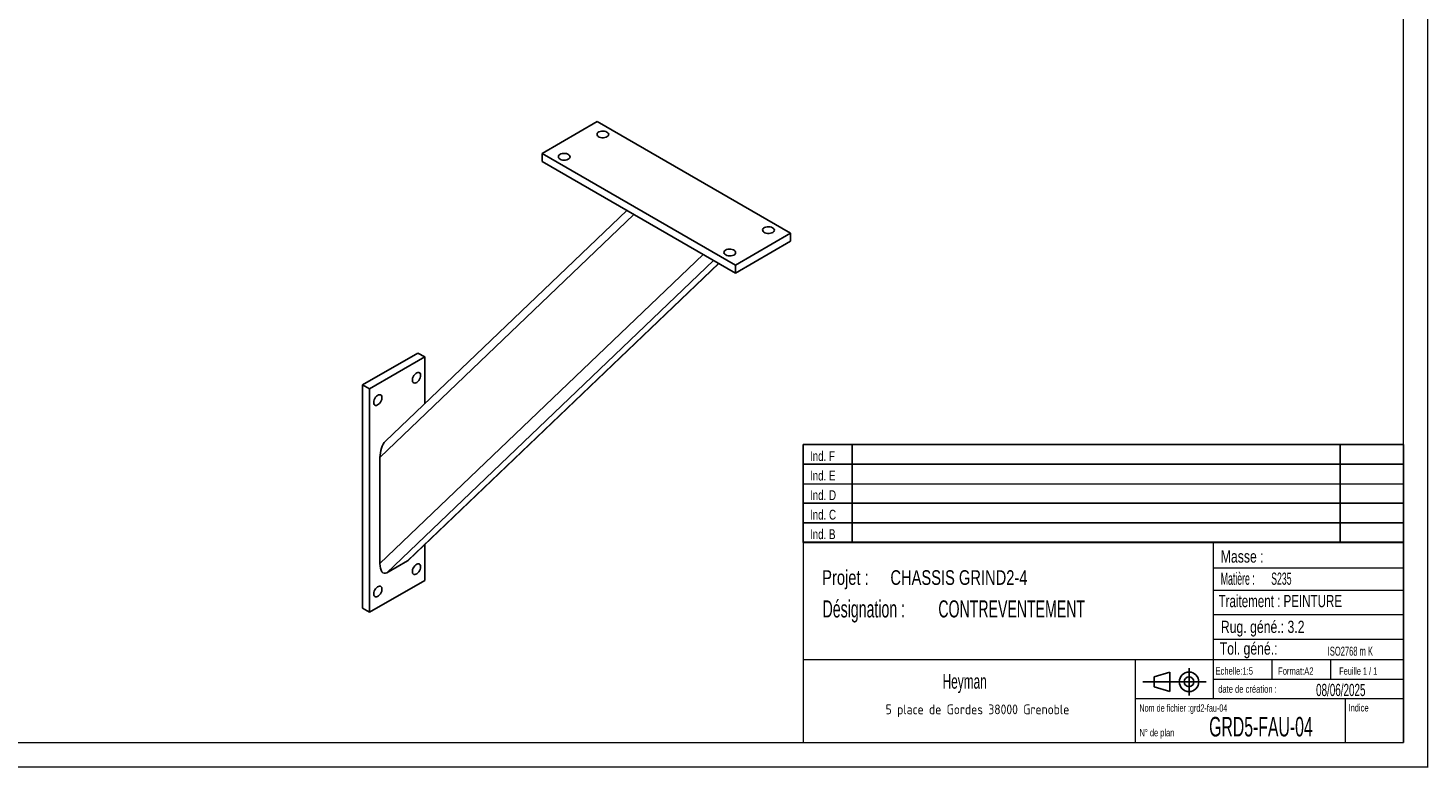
# Model space of a CAD drawing. Header units: millimetres. Extents: x 5 to 589, y 5 to 415.
# Tile 2 of 3: x 302 to 589, y 5 to 156. Entities that reach past the tile are written whole.
import ezdxf

# ---------------------------------------------------------------- set-up
doc = ezdxf.new("R2010")
doc.units = ezdxf.units.MM
doc.layers.add('NOTES', color=6, linetype='Continuous')
doc.layers.add('TRAIT-FORT', color=4, linetype='Continuous', lineweight=25)
doc.styles.add('SLDTEXTSTYLE0', font='TXT', dxfattribs={"width": 0.75})
doc.styles.add('SLDTEXTSTYLE1', font='TXT', dxfattribs={"width": 0.618212})
doc.styles.add('SLDTEXTSTYLE2', font='TXT', dxfattribs={"width": 0.709224})
doc.styles.add('SLDTEXTSTYLE3', font='TXT', dxfattribs={"width": 0.605})
doc.styles.add('SLDTEXTSTYLE4', font='TXT', dxfattribs={"width": 0.617423})
doc.styles.add('SLDTEXTSTYLE5', font='TXT', dxfattribs={"width": 0.7})
doc.styles.add('SLDTEXTSTYLE6', font='TXT', dxfattribs={"width": 0.535475})
doc.styles.add('SLDTEXTSTYLE7', font='ISOCP3', dxfattribs={"width": 0.96})
doc.styles.add('SLDTEXTSTYLE8', font='TXT', dxfattribs={"width": 0.692308})

# ---------------------------------------------------------------- blocks, each defined once
blk = doc.blocks.new('TAB MODIFS')
for p, q in [((123, 20), (0, 20)), ((0, 0), (0, 20)), ((10, 20), (10, 0)), ((110, 20), (110, 0)), ((123, 0), (123, 20)), ((0, 16), (123, 16)), ((0, 8), (123, 8)), ((0, 4), (123, 4)), ((0, 0), (123, 0))]:
    blk.add_line(p, q)
at = {"color": 7, "linetype": 'Continuous', "lineweight": 18}
blk.add_line((0, 12), (123, 12), dxfattribs=at)
at = {"color": 7}
for tag in ['AUTOATTR0', 'AUTOATTR1', 'AUTOATTR2', 'AUTOATTR3', 'AUTOATTR4', 'AUTOATTR5', 'AUTOATTR6', 'AUTOATTR7', 'AUTOATTR8', 'AUTOATTR9']:
    blk.add_attdef(tag, (0, 0), '', height=1, dxfattribs=at)
at = {"layer": 'NOTES', "color": 211, "char_height": 2, "attachment_point": 1, "style": 'SLDTEXTSTYLE0'}
for s, insert in [('Ind. F', (1.36, 18.66)), ('Ind. E', (1.36, 14.66)), ('Ind. D', (1.36, 10.66)), ('Ind. C', (1.36, 6.66)), ('Ind. B', (1.36, 2.66))]:
    blk.add_mtext(s, dxfattribs=dict(at, insert=insert))
blk = doc.blocks.new('Bloc2')
for p, q in [((2.32, 3.8), (5.55, 4.8)), ((2.32, 1.8), (2.32, 3.8)), ((5.55, 4.8), (5.55, 0.8)), ((9.48, 0), (9.48, 5.6)), ((0, 2.8), (12.98, 2.8)), ((5.55, 0.8), (2.32, 1.8))]:
    blk.add_line(p, q)
for radius in [2, 1]:
    blk.add_circle((9.48, 2.8), radius)
blk = doc.blocks.new('SW_NOTE_1')
at = {"layer": 'NOTES', "color": 0, "char_height": 3.5, "attachment_point": 1, "style": 'SLDTEXTSTYLE1'}
for s, insert in [('Désignation :', (0, 4.51)), ('CONTREVENTEMENT', (23.72, 4.51))]:
    blk.add_mtext(s, dxfattribs=dict(at, insert=insert))
blk = doc.blocks.new('SW_NOTE_2')
at = {"layer": 'NOTES', "color": 0, "char_height": 3, "attachment_point": 1, "style": 'SLDTEXTSTYLE0'}
for s, insert in [('Projet :', (0, 3.87)), ('CHASSIS GRIND2-4', (13.98, 3.87))]:
    blk.add_mtext(s, dxfattribs=dict(at, insert=insert))
blk = doc.blocks.new('SW_NOTE_3')
at = {"layer": 'NOTES', "color": 0, "char_height": 2.5, "attachment_point": 1, "style": 'SLDTEXTSTYLE6'}
for s, insert in [('Matière :', (0, 3.22)), ('S235', (10.33, 3.22))]:
    blk.add_mtext(s, dxfattribs=dict(at, insert=insert))
blk = doc.blocks.new('SW_NOTE_4')
at = {"layer": 'NOTES', "color": 0, "insert": (20.94, 2.58), "char_height": 2, "attachment_point": 2, "style": 'SLDTEXTSTYLE7'}
blk.add_mtext('5 place de Gordes 38000 Grenoble', dxfattribs=at)

msp = doc.modelspace()

# ---------------------------------------------------------------- linework, layer by layer
at = {"lineweight": 18}
for p, q in [((589, 5), (589, 415)), ((584, 10), (584, 410)), ((461, 51), (461, 10)), ((584, 51), (461, 51)), ((545, 51), (545, 19)), ((584, 51), (584, 10)), ((545, 45.756421), (584, 45.756421)), ((545, 41.178424), (584, 41.178424)), ((545, 36.244855), (584, 36.244855)), ((545, 31.177946), (584, 31.177946)), ((461, 27), (584, 27)), ((529, 27), (529, 10)), ((557, 27), (557, 23)), ((569, 27), (569, 23)), ((545, 23), (584, 23)), ((529, 19), (584, 19)), ((572, 19), (572, 10)), ((10, 10), (584, 10)), ((461, 10.000436), (584, 10)), ((5, 5), (589, 5))]:
    msp.add_line(p, q, dxfattribs=at)
at = {"layer": 'TRAIT-FORT', "lineweight": 25}
for p, q in [((418.786467, 137.113848), (407.472758, 130.582583)), ((458.384446, 114.254421), (418.786467, 137.113848)), ((407.472758, 130.582583), (407.472758, 128.949501)), ((407.472758, 130.582583), (447.070738, 107.723156)), ((407.472758, 128.949501), (447.070738, 106.090074)), ((426.292704, 118.084978), (374.23874, 68.366432)), ((424.836611, 118.925563), (375.379716, 71.687568)), ((447.070738, 107.723156), (458.384446, 114.254421)), ((447.070738, 106.090074), (458.384446, 112.621339)), ((458.384446, 114.254421), (458.384446, 112.621339)), ((440.459002, 109.906948), (374.23874, 46.65768)), ((442.578489, 108.683394), (375.652953, 44.760494)), ((443.624591, 108.079493), (379.895594, 47.209719)), ((380.168831, 47.418585), (443.658597, 108.059861)), ((447.070738, 107.723156), (447.070738, 106.090074)), ((382.016914, 89.75103), (370.703206, 83.219766)), ((383.431128, 88.934622), (372.117419, 82.403357)), ((383.431128, 88.934622), (382.016914, 89.75103)), ((383.431128, 79.37775), (383.431128, 88.934622)), ((372.117419, 82.403357), (370.703206, 83.219766)), ((370.703206, 83.219766), (370.703206, 37.49348)), ((372.117419, 82.403357), (372.117419, 36.677072)), ((374.23874, 46.65768), (374.23874, 68.366432)), ((383.431128, 43.208337), (383.431128, 50.534518)), ((375.652953, 44.760494), (379.895594, 47.209719)), ((372.117419, 36.677072), (383.431128, 43.208337)), ((372.117419, 36.677072), (370.703206, 37.49348))]:
    msp.add_line(p, q, dxfattribs=at)
at = {"layer": 'TRAIT-FORT', "lineweight": 25, "flags": 128}
for points in [[(420.766366, 134.991187), (420.528687, 135.097617), (420.252627, 135.166581), (419.955531, 135.193745), (419.656066, 135.177403), (419.373049, 135.118582), (419.124263, 135.020978), (418.925341, 134.890722), (418.788781, 134.736001), (418.723163, 134.566535), (418.732612, 134.392973), (418.816532, 134.226219), (418.969652, 134.076753), (419.182349, 133.953966), (419.44126, 133.865572), (419.730116, 133.817125), (420.030768, 133.811671), (420.324323, 133.849551), (420.592338, 133.928386), (420.817971, 134.043221), (420.987045, 134.186842), (421.088938, 134.350224), (421.117245, 134.523101), (421.07019, 134.694612), (420.950728, 134.853978), (420.766366, 134.991187)], [(411.149714, 129.439611), (411.387392, 129.333181), (411.663452, 129.264217), (411.960549, 129.237053), (412.260014, 129.253395), (412.54303, 129.312216), (412.791816, 129.40982), (412.990738, 129.540076), (413.127299, 129.694797), (413.192916, 129.864263), (413.183468, 130.037826), (413.099547, 130.204579), (412.946428, 130.354045), (412.73373, 130.476832), (412.474819, 130.565227), (412.185963, 130.613673), (411.885312, 130.619127), (411.591756, 130.581247), (411.323742, 130.502413), (411.098108, 130.387577), (410.929034, 130.243956), (410.827142, 130.080574), (410.798834, 129.907697), (410.845889, 129.736187), (410.965351, 129.57682), (411.149714, 129.439611)], [(454.707491, 115.397392), (454.469813, 115.503822), (454.193752, 115.572786), (453.896656, 115.599951), (453.597191, 115.583609), (453.314174, 115.524788), (453.065389, 115.427183), (452.866466, 115.296928), (452.729906, 115.142206), (452.664289, 114.97274), (452.673737, 114.799178), (452.757658, 114.632425), (452.910777, 114.482959), (453.123475, 114.360171), (453.382386, 114.271777), (453.671242, 114.223331), (453.971893, 114.217876), (454.265449, 114.255756), (454.533463, 114.334591), (454.759096, 114.449426), (454.928171, 114.593047), (455.030063, 114.756429), (455.058371, 114.929307), (455.011316, 115.100817), (454.891854, 115.260183), (454.707491, 115.397392)], [(445.090839, 109.845817), (445.328517, 109.739387), (445.604578, 109.670423), (445.901674, 109.643258), (446.201139, 109.6596), (446.484156, 109.718421), (446.732941, 109.816026), (446.931864, 109.946281), (447.068424, 110.101003), (447.134041, 110.270469), (447.124593, 110.444031), (447.040673, 110.610784), (446.887553, 110.76025), (446.674856, 110.883038), (446.415945, 110.971432), (446.127088, 111.019878), (445.826437, 111.025333), (445.532882, 110.987452), (445.264867, 110.908618), (445.039234, 110.793782), (444.870159, 110.650161), (444.768267, 110.486779), (444.739959, 110.313902), (444.787015, 110.142392), (444.906477, 109.983026), (445.090839, 109.845817)], [(382.5826, 85.178614), (382.555941, 85.406903), (382.477642, 85.59007), (382.352622, 85.716604), (382.188736, 85.778555), (381.996281, 85.772032), (381.787351, 85.697442), (381.575073, 85.559475), (381.372786, 85.366797), (381.193199, 85.131517), (381.047598, 84.868417), (380.94513, 84.59403), (380.892234, 84.325595), (380.892234, 84.079979), (380.94513, 83.872617), (381.047598, 83.716536), (381.193199, 83.621544), (381.372786, 83.59361), (381.575073, 83.634488), (381.787351, 83.741612), (381.996281, 83.908248), (382.188736, 84.123928), (382.352622, 84.375098), (382.477642, 84.645978), (382.555941, 84.919546), (382.5826, 85.178614)], [(372.965947, 79.627039), (372.992605, 79.39875), (373.070905, 79.215584), (373.195925, 79.08905), (373.359811, 79.027098), (373.552266, 79.033622), (373.761196, 79.108211), (373.973474, 79.246179), (374.175761, 79.438856), (374.355348, 79.674136), (374.500949, 79.937236), (374.603417, 80.211624), (374.656313, 80.480059), (374.656313, 80.725674), (374.603417, 80.933037), (374.500949, 81.089118), (374.355348, 81.184109), (374.175761, 81.212044), (373.973474, 81.171165), (373.761196, 81.064042), (373.552266, 80.897405), (373.359811, 80.681726), (373.195925, 80.430555), (373.070905, 80.159675), (372.992605, 79.886107), (372.965947, 79.627039)], [(382.5826, 45.984655), (382.555941, 46.212944), (382.477642, 46.396111), (382.352622, 46.522645), (382.188736, 46.584596), (381.996281, 46.578073), (381.787351, 46.503483), (381.575073, 46.365516), (381.372786, 46.172838), (381.193199, 45.937558), (381.047598, 45.674458), (380.94513, 45.400071), (380.892234, 45.131636), (380.892234, 44.88602), (380.94513, 44.678658), (381.047598, 44.522577), (381.193199, 44.427585), (381.372786, 44.399651), (381.575073, 44.440529), (381.787351, 44.547653), (381.996281, 44.714289), (382.188736, 44.929969), (382.352622, 45.181139), (382.477642, 45.452019), (382.555941, 45.725587), (382.5826, 45.984655)], [(372.965947, 40.43308), (372.992605, 40.204791), (373.070905, 40.021625), (373.195925, 39.895091), (373.359811, 39.833139), (373.552266, 39.839663), (373.761196, 39.914252), (373.973474, 40.05222), (374.175761, 40.244897), (374.355348, 40.480177), (374.500949, 40.743277), (374.603417, 41.017665), (374.656313, 41.2861), (374.656313, 41.531715), (374.603417, 41.739078), (374.500949, 41.895159), (374.355348, 41.99015), (374.175761, 42.018085), (373.973474, 41.977206), (373.761196, 41.870083), (373.552266, 41.703446), (373.359811, 41.487767), (373.195925, 41.236596), (373.070905, 40.965716), (372.992605, 40.692148), (372.965947, 40.43308)]]:
    msp.add_lwpolyline(points, dxfattribs=at)
at = {"layer": 'TRAIT-FORT', "lineweight": 25}
for centre, start_param, end_param in [((375.652953, 69.18284), 0.5725483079, 1.9489140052), ((375.652953, 47.474088), 1.9489140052, 3.519710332), ((379.895594, 49.923313), 3.519710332, 3.7141409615)]:
    msp.add_ellipse(centre, major_axis=(0.522088, 2.823304), ratio=0.4655238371, start_param=start_param, end_param=end_param, dxfattribs=at)

# ---------------------------------------------------------------- block references
for name, p in [('TAB MODIFS', (460.993558, 50.989863)), ('TAB MODIFS', (460.993558, 50.989863)), ('Bloc2', (530.559911, 19.634297)), ('Bloc2', (530.559911, 19.634297))]:
    msp.add_blockref(name, p)
at = {"layer": 'NOTES'}
for name, p in [('SW_NOTE_2', (464.861625, 41.413886)), ('SW_NOTE_3', (546.533163, 41.576653)), ('SW_NOTE_1', (464.948878, 34.60129)), ('SW_NOTE_4', (475.738456, 15.213274))]:
    msp.add_blockref(name, p, dxfattribs=at)

# ---------------------------------------------------------------- texts
for s, insert, char_height, attachment_point, style in [('Masse :', (546.533163, 49.345941), 2.5, 1, 'SLDTEXTSTYLE0'), ('Traitement : PEINTURE', (546.093046, 40.217764), 2.5, 1, 'SLDTEXTSTYLE2'), ('Rug. géné.: 3.2', (546.551413, 34.944919), 2.5, 1, 'SLDTEXTSTYLE0'), ('Tol. géné.:', (546.323589, 30.499333), 2.5, 1, 'SLDTEXTSTYLE0'), ('ISO2768 m K', (573.092274, 29.630168), 1.84729064, 2, 'SLDTEXTSTYLE3'), ('Heyman', (494.062745, 24.026761), 3, 2, 'SLDTEXTSTYLE3'), ('Echelle:1:5', (545.453454, 25.40475), 1.5, 1, 'SLDTEXTSTYLE0'), ('Format:A2', (558.289278, 25.380159), 1.5, 1, 'SLDTEXTSTYLE0'), ('Feuille 1 / 1', (570.806379, 25.383984), 1.5, 1, 'SLDTEXTSTYLE8'), ('date de création :', (546.008957, 21.694751), 1.5, 1, 'SLDTEXTSTYLE0'), ('08/06/2025', (571.126012, 22.016706), 2.5, 2, 'SLDTEXTSTYLE3'), ('Nom de fichier :grd2-fau-04', (529.852395, 17.815366), 1.5, 1, 'SLDTEXTSTYLE4'), ('Indice', (572.692687, 17.860162), 1.5, 1, 'SLDTEXTSTYLE0'), ('GRD5-FAU-04', (554.765148, 15.248806), 4, 2, 'SLDTEXTSTYLE3'), ('N° de plan', (529.878122, 12.765026), 1.5, 1, 'SLDTEXTSTYLE5')]:
    msp.add_mtext(s, dxfattribs=dict(at, insert=insert, char_height=char_height, attachment_point=attachment_point, style=style))

doc.saveas('drawing.dxf')
